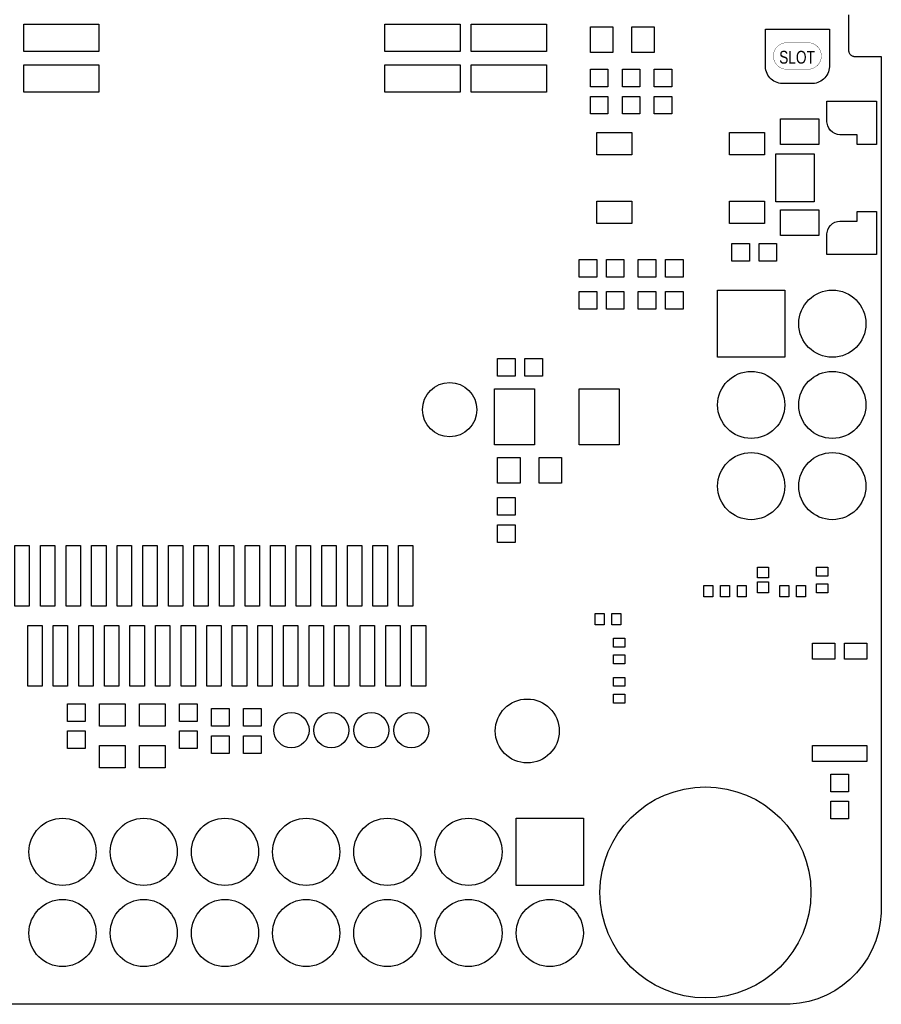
# Model space of a CAD drawing. Header units: metres. Extents: x -5.5 to 63.5, y -3.5 to 57.5.
# Tile 3 of 4: x 36.5 to 63.5, y -3.5 to 27.3. Entities that reach past the tile are written whole.
import ezdxf
from ezdxf.enums import TextEntityAlignment as Align

# ---------------------------------------------------------------- set-up
doc = ezdxf.new("R2010")
doc.units = ezdxf.units.M

msp = doc.modelspace()

# ---------------------------------------------------------------- linework, layer by layer
at = {"layer": 'BOARD_OUTLINE'}
msp.add_lwpolyline([(62.475, 27.45), (62.475, 26.34017), (62.47693, 26.32062), (62.48076, 26.30135), (62.48647, 26.28254), (62.49399, 26.26439), (62.50325, 26.24706), (62.51417, 26.23072), (62.52663, 26.21553), (62.54053, 26.20163), (62.55572, 26.18917), (62.57206, 26.17825), (62.58939, 26.16899), (62.60754, 26.16147), (62.62635, 26.15576), (62.64562, 26.15193), (62.66517, 26.15), (63.5, 26.15), (63.5, -0.5), (63.4982, -0.64729), (63.46933, -0.94045), (63.41187, -1.22937), (63.32636, -1.51126), (63.21364, -1.78342), (63.07478, -2.04322), (62.91112, -2.28815), (62.72425, -2.51587), (62.51596, -2.72417), (62.28825, -2.91105), (62.04332, -3.07472), (61.78353, -3.21358), (61.51138, -3.32632), (61.22948, -3.41184), (60.94057, -3.46931), (60.64741, -3.49819), (60.5, -3.5), (-2.5, -3.5)], dxfattribs=at)
at = {"layer": 'BOARD_OUTLINE', "const_width": 0.01}
msp.add_lwpolyline([(61.21001, 26.58), (61.23038, 26.57975), (61.27093, 26.57576), (61.3109, 26.56782), (61.34989, 26.55599), (61.38753, 26.5404), (61.42347, 26.5212), (61.45735, 26.49857), (61.48885, 26.47272), (61.51767, 26.44391), (61.54352, 26.41242), (61.56616, 26.37854), (61.58537, 26.34261), (61.60097, 26.30496), (61.6128, 26.26597), (61.62075, 26.22601), (61.62475, 26.18546), (61.625, 26.16499), (61.62475, 26.14462), (61.62076, 26.10407), (61.61282, 26.0641), (61.60099, 26.02511), (61.5854, 25.98747), (61.5662, 25.95153), (61.54357, 25.91765), (61.51772, 25.88615), (61.48891, 25.85733), (61.45742, 25.83148), (61.42354, 25.80884), (61.38761, 25.78963), (61.34996, 25.77403), (61.31097, 25.7622), (61.27101, 25.75425), (61.23046, 25.75025), (61.21001, 25.75), (60.53999, 25.75), (60.51962, 25.75025), (60.47907, 25.75424), (60.4391, 25.76218), (60.40011, 25.77401), (60.36247, 25.7896), (60.32653, 25.8088), (60.29265, 25.83143), (60.26115, 25.85728), (60.23233, 25.88609), (60.20648, 25.91758), (60.18384, 25.95146), (60.16463, 25.98739), (60.14903, 26.02504), (60.1372, 26.06403), (60.12925, 26.10399), (60.12525, 26.14454), (60.125, 26.16501), (60.12525, 26.18538), (60.12924, 26.22593), (60.13718, 26.2659), (60.14901, 26.30489), (60.1646, 26.34253), (60.1838, 26.37847), (60.20643, 26.41235), (60.23228, 26.44385), (60.26109, 26.47267), (60.29258, 26.49852), (60.32646, 26.52116), (60.36239, 26.54037), (60.40004, 26.55597), (60.43903, 26.5678), (60.47899, 26.57575), (60.51954, 26.57975), (60.53999, 26.58), (61.21001, 26.58)], dxfattribs=at)
at = {"layer": 'SOLDER_MASK'}
for points in [[(59.875, 27), (61.875, 27), (61.875, 25.84999), (61.87467, 25.82299), (61.86938, 25.76924), (61.85884, 25.71628), (61.84317, 25.6646), (61.8225, 25.61471), (61.79704, 25.56708), (61.76704, 25.52217), (61.73278, 25.48043), (61.6946, 25.44224), (61.65285, 25.40798), (61.60795, 25.37798), (61.56032, 25.35252), (61.51043, 25.33185), (61.45875, 25.31617), (61.40579, 25.30564), (61.35204, 25.30034), (61.32501, 25.3), (60.42499, 25.3), (60.39799, 25.30033), (60.34424, 25.30562), (60.29128, 25.31616), (60.2396, 25.33183), (60.18971, 25.3525), (60.14208, 25.37796), (60.09717, 25.40796), (60.05543, 25.44222), (60.01724, 25.4804), (59.98298, 25.52215), (59.95298, 25.56705), (59.92752, 25.61468), (59.90685, 25.66457), (59.89117, 25.71625), (59.88064, 25.76921), (59.87534, 25.82296), (59.875, 25.84999), (59.875, 27)], [(61.8, 24.1), (61.8, 24.75), (63.35, 24.75), (63.35, 23.4), (62.75, 23.4), (62.75, 23.7), (62.2, 23.7), (62.12531, 23.71005), (62.04628, 23.73747), (61.97411, 23.77978), (61.91158, 23.83536), (61.86109, 23.90207), (61.8246, 23.97735), (61.80348, 24.0583), (61.8, 24.1)], [(61.8, 20.6), (61.80348, 20.6417), (61.8246, 20.72265), (61.86109, 20.79793), (61.91158, 20.86464), (61.97411, 20.92022), (62.04628, 20.96253), (62.12531, 20.98995), (62.2, 21), (62.75, 21), (62.75, 21.3), (63.35, 21.3), (63.35, 19.95), (61.8, 19.95), (61.8, 20.6)], [(58.38, 16.74), (58.38, 18.84), (60.48, 18.84), (60.48, 16.74), (58.38, 16.74)], [(52.08, 2.32), (54.18, 2.32), (54.18, 0.22), (52.08, 0.22), (52.08, 2.32)]]:
    msp.add_lwpolyline(points, dxfattribs=at)
for centre, radius in [((61.97, 17.79), 1.05), ((59.43, 15.25), 1.05), ((61.97, 15.25), 1.05), ((59.43, 12.71), 1.05), ((61.97, 12.71), 1.05), ((58, 0), 3.3), ((37.89, 1.27), 1.05), ((40.43, 1.27), 1.05), ((42.97, 1.27), 1.05), ((45.51, 1.27), 1.05), ((48.05, 1.27), 1.05), ((50.59, 1.27), 1.05), ((37.89, -1.27), 1.05), ((40.43, -1.27), 1.05), ((42.97, -1.27), 1.05), ((45.51, -1.27), 1.05), ((48.05, -1.27), 1.05), ((50.59, -1.27), 1.05), ((53.13, -1.27), 1.05)]:
    msp.add_circle(centre, radius, dxfattribs=at)
at = {"layer": 'SOLDER_MASK_1'}
for points in [[(39.025, 26.305), (36.675, 26.305), (36.675, 27.155), (39.025, 27.155), (39.025, 26.305)], [(50.325, 26.305), (47.975, 26.305), (47.975, 27.155), (50.325, 27.155), (50.325, 26.305)], [(53.025, 26.305), (50.675, 26.305), (50.675, 27.155), (53.025, 27.155), (53.025, 26.305)], [(54.4, 26.275), (54.4, 27.075), (55.1, 27.075), (55.1, 26.275), (54.4, 26.275)], [(56.4, 27.075), (56.4, 26.275), (55.7, 26.275), (55.7, 27.075), (56.4, 27.075)], [(39.025, 25.035), (36.675, 25.035), (36.675, 25.885), (39.025, 25.885), (39.025, 25.035)], [(50.325, 25.035), (47.975, 25.035), (47.975, 25.885), (50.325, 25.885), (50.325, 25.035)], [(53.025, 25.035), (50.675, 25.035), (50.675, 25.885), (53.025, 25.885), (53.025, 25.035)], [(54.4, 25.75), (54.95, 25.75), (54.95, 25.2), (54.4, 25.2), (54.4, 25.75)], [(55.4, 25.75), (55.95, 25.75), (55.95, 25.2), (55.4, 25.2), (55.4, 25.75)], [(56.4, 25.75), (56.95, 25.75), (56.95, 25.2), (56.4, 25.2), (56.4, 25.75)], [(54.95, 24.35), (54.4, 24.35), (54.4, 24.9), (54.95, 24.9), (54.95, 24.35)], [(55.95, 24.35), (55.4, 24.35), (55.4, 24.9), (55.95, 24.9), (55.95, 24.35)], [(56.95, 24.35), (56.4, 24.35), (56.4, 24.9), (56.95, 24.9), (56.95, 24.35)], [(60.35, 24.2), (61.55, 24.2), (61.55, 23.4), (60.35, 23.4), (60.35, 24.2)], [(54.6, 23.075), (54.6, 23.775), (55.7, 23.775), (55.7, 23.075), (54.6, 23.075)], [(58.75, 23.075), (58.75, 23.775), (59.85, 23.775), (59.85, 23.075), (58.75, 23.075)], [(60.2, 21.6), (60.2, 23.1), (61.4, 23.1), (61.4, 21.6), (60.2, 21.6)], [(54.6, 20.925), (54.6, 21.625), (55.7, 21.625), (55.7, 20.925), (54.6, 20.925)], [(58.75, 20.925), (58.75, 21.625), (59.85, 21.625), (59.85, 20.925), (58.75, 20.925)], [(60.35, 21.35), (61.55, 21.35), (61.55, 20.55), (60.35, 20.55), (60.35, 21.35)], [(58.825, 19.75), (58.825, 20.3), (59.375, 20.3), (59.375, 19.75), (58.825, 19.75)], [(60.225, 20.3), (60.225, 19.75), (59.675, 19.75), (59.675, 20.3), (60.225, 20.3)], [(54.05, 19.25), (54.05, 19.8), (54.6, 19.8), (54.6, 19.25), (54.05, 19.25)], [(55.45, 19.8), (55.45, 19.25), (54.9, 19.25), (54.9, 19.8), (55.45, 19.8)], [(55.9, 19.25), (55.9, 19.8), (56.45, 19.8), (56.45, 19.25), (55.9, 19.25)], [(57.3, 19.8), (57.3, 19.25), (56.75, 19.25), (56.75, 19.8), (57.3, 19.8)], [(54.05, 18.25), (54.05, 18.8), (54.6, 18.8), (54.6, 18.25), (54.05, 18.25)], [(55.45, 18.8), (55.45, 18.25), (54.9, 18.25), (54.9, 18.8), (55.45, 18.8)], [(55.9, 18.25), (55.9, 18.8), (56.45, 18.8), (56.45, 18.25), (55.9, 18.25)], [(57.3, 18.8), (57.3, 18.25), (56.75, 18.25), (56.75, 18.8), (57.3, 18.8)], [(51.5, 16.15), (51.5, 16.7), (52.05, 16.7), (52.05, 16.15), (51.5, 16.15)], [(52.9, 16.7), (52.9, 16.15), (52.35, 16.15), (52.35, 16.7), (52.9, 16.7)], [(51.4, 14), (51.4, 15.75), (52.65, 15.75), (52.65, 14), (51.4, 14)], [(55.3, 15.75), (55.3, 14), (54.05, 14), (54.05, 15.75), (55.3, 15.75)], [(51.5, 12.8), (51.5, 13.6), (52.2, 13.6), (52.2, 12.8), (51.5, 12.8)], [(53.5, 13.6), (53.5, 12.8), (52.8, 12.8), (52.8, 13.6), (53.5, 13.6)], [(51.5, 12.35), (52.05, 12.35), (52.05, 11.8), (51.5, 11.8), (51.5, 12.35)], [(52.05, 10.95), (51.5, 10.95), (51.5, 11.5), (52.05, 11.5), (52.05, 10.95)], [(36.85, 10.85), (36.85, 8.95), (36.4, 8.95), (36.4, 10.85), (36.85, 10.85)], [(37.65, 10.85), (37.65, 8.95), (37.2, 8.95), (37.2, 10.85), (37.65, 10.85)], [(38.45, 10.85), (38.45, 8.95), (38, 8.95), (38, 10.85), (38.45, 10.85)], [(39.25, 10.85), (39.25, 8.95), (38.8, 8.95), (38.8, 10.85), (39.25, 10.85)], [(40.05, 10.85), (40.05, 8.95), (39.6, 8.95), (39.6, 10.85), (40.05, 10.85)], [(40.85, 10.85), (40.85, 8.95), (40.4, 8.95), (40.4, 10.85), (40.85, 10.85)], [(41.65, 10.85), (41.65, 8.95), (41.2, 8.95), (41.2, 10.85), (41.65, 10.85)], [(42.45, 10.85), (42.45, 8.95), (42, 8.95), (42, 10.85), (42.45, 10.85)], [(43.25, 10.85), (43.25, 8.95), (42.8, 8.95), (42.8, 10.85), (43.25, 10.85)], [(44.05, 10.85), (44.05, 8.95), (43.6, 8.95), (43.6, 10.85), (44.05, 10.85)], [(44.85, 10.85), (44.85, 8.95), (44.4, 8.95), (44.4, 10.85), (44.85, 10.85)], [(45.65, 10.85), (45.65, 8.95), (45.2, 8.95), (45.2, 10.85), (45.65, 10.85)], [(46.45, 10.85), (46.45, 8.95), (46, 8.95), (46, 10.85), (46.45, 10.85)], [(47.25, 10.85), (47.25, 8.95), (46.8, 8.95), (46.8, 10.85), (47.25, 10.85)], [(48.05, 10.85), (48.05, 8.95), (47.6, 8.95), (47.6, 10.85), (48.05, 10.85)], [(48.85, 10.85), (48.85, 8.95), (48.4, 8.95), (48.4, 10.85), (48.85, 10.85)], [(59.625, 10.175), (59.975, 10.175), (59.975, 9.8375), (59.625, 9.8375), (59.625, 10.175)], [(61.825, 9.8975), (61.475, 9.8975), (61.475, 10.1775), (61.825, 10.1775), (61.825, 9.8975)], [(58.2275, 9.6), (58.2275, 9.25), (57.9475, 9.25), (57.9475, 9.6), (58.2275, 9.6)], [(58.7525, 9.6), (58.7525, 9.25), (58.4725, 9.25), (58.4725, 9.6), (58.7525, 9.6)], [(58.4725, 9.25), (58.4725, 9.6), (58.7525, 9.6), (58.7525, 9.25), (58.4725, 9.25)], [(58.9975, 9.25), (58.9975, 9.6), (59.2775, 9.6), (59.2775, 9.25), (58.9975, 9.25)], [(59.975, 9.375), (59.625, 9.375), (59.625, 9.7125), (59.975, 9.7125), (59.975, 9.375)], [(60.6025, 9.6), (60.6025, 9.25), (60.3225, 9.25), (60.3225, 9.6), (60.6025, 9.6)], [(60.8475, 9.25), (60.8475, 9.6), (61.1275, 9.6), (61.1275, 9.25), (60.8475, 9.25)], [(61.475, 9.6525), (61.825, 9.6525), (61.825, 9.3725), (61.475, 9.3725), (61.475, 9.6525)], [(54.8275, 8.725), (54.8275, 8.375), (54.5475, 8.375), (54.5475, 8.725), (54.8275, 8.725)], [(55.0725, 8.375), (55.0725, 8.725), (55.3525, 8.725), (55.3525, 8.375), (55.0725, 8.375)], [(37.25, 8.35), (37.25, 6.45), (36.8, 6.45), (36.8, 8.35), (37.25, 8.35)], [(38.05, 8.35), (38.05, 6.45), (37.6, 6.45), (37.6, 8.35), (38.05, 8.35)], [(38.85, 8.35), (38.85, 6.45), (38.4, 6.45), (38.4, 8.35), (38.85, 8.35)], [(39.65, 8.35), (39.65, 6.45), (39.2, 6.45), (39.2, 8.35), (39.65, 8.35)], [(40.45, 8.35), (40.45, 6.45), (40, 6.45), (40, 8.35), (40.45, 8.35)], [(41.25, 8.35), (41.25, 6.45), (40.8, 6.45), (40.8, 8.35), (41.25, 8.35)], [(42.05, 8.35), (42.05, 6.45), (41.6, 6.45), (41.6, 8.35), (42.05, 8.35)], [(42.85, 8.35), (42.85, 6.45), (42.4, 6.45), (42.4, 8.35), (42.85, 8.35)], [(43.65, 8.35), (43.65, 6.45), (43.2, 6.45), (43.2, 8.35), (43.65, 8.35)], [(44.45, 8.35), (44.45, 6.45), (44, 6.45), (44, 8.35), (44.45, 8.35)], [(45.25, 8.35), (45.25, 6.45), (44.8, 6.45), (44.8, 8.35), (45.25, 8.35)], [(46.05, 8.35), (46.05, 6.45), (45.6, 6.45), (45.6, 8.35), (46.05, 8.35)], [(46.85, 8.35), (46.85, 6.45), (46.4, 6.45), (46.4, 8.35), (46.85, 8.35)], [(47.65, 8.35), (47.65, 6.45), (47.2, 6.45), (47.2, 8.35), (47.65, 8.35)], [(48.45, 8.35), (48.45, 6.45), (48, 6.45), (48, 8.35), (48.45, 8.35)], [(49.25, 8.35), (49.25, 6.45), (48.8, 6.45), (48.8, 8.35), (49.25, 8.35)], [(55.475, 7.6725), (55.125, 7.6725), (55.125, 7.9525), (55.475, 7.9525), (55.475, 7.6725)], [(61.35, 7.8), (62.05, 7.8), (62.05, 7.3), (61.35, 7.3), (61.35, 7.8)], [(62.35, 7.8), (63.05, 7.8), (63.05, 7.3), (62.35, 7.3), (62.35, 7.8)], [(55.125, 7.4275), (55.475, 7.4275), (55.475, 7.1475), (55.125, 7.1475), (55.125, 7.4275)], [(55.475, 6.4475), (55.125, 6.4475), (55.125, 6.7275), (55.475, 6.7275), (55.475, 6.4475)], [(55.125, 6.2025), (55.475, 6.2025), (55.475, 5.9225), (55.125, 5.9225), (55.125, 6.2025)], [(38.05, 5.9), (38.6, 5.9), (38.6, 5.35), (38.05, 5.35), (38.05, 5.9)], [(39.05, 5.9), (39.85, 5.9), (39.85, 5.2), (39.05, 5.2), (39.05, 5.9)], [(40.3, 5.9), (41.1, 5.9), (41.1, 5.2), (40.3, 5.2), (40.3, 5.9)], [(41.55, 5.9), (42.1, 5.9), (42.1, 5.35), (41.55, 5.35), (41.55, 5.9)], [(42.55, 5.75), (43.1, 5.75), (43.1, 5.2), (42.55, 5.2), (42.55, 5.75)], [(43.55, 5.75), (44.1, 5.75), (44.1, 5.2), (43.55, 5.2), (43.55, 5.75)], [(38.6, 4.5), (38.05, 4.5), (38.05, 5.05), (38.6, 5.05), (38.6, 4.5)], [(42.1, 4.5), (41.55, 4.5), (41.55, 5.05), (42.1, 5.05), (42.1, 4.5)], [(43.1, 4.35), (42.55, 4.35), (42.55, 4.9), (43.1, 4.9), (43.1, 4.35)], [(44.1, 4.35), (43.55, 4.35), (43.55, 4.9), (44.1, 4.9), (44.1, 4.35)], [(39.85, 3.9), (39.05, 3.9), (39.05, 4.6), (39.85, 4.6), (39.85, 3.9)], [(41.1, 3.9), (40.3, 3.9), (40.3, 4.6), (41.1, 4.6), (41.1, 3.9)], [(63.05, 4.1), (61.35, 4.1), (61.35, 4.6), (63.05, 4.6), (63.05, 4.1)], [(61.925, 3.7), (62.475, 3.7), (62.475, 3.15), (61.925, 3.15), (61.925, 3.7)], [(62.475, 2.3), (61.925, 2.3), (61.925, 2.85), (62.475, 2.85), (62.475, 2.3)]]:
    msp.add_lwpolyline(points, dxfattribs=at)
for centre, radius in [((50, 15.1), 0.85), ((52.425, 5.05), 1), ((45.05, 5.075), 0.55), ((46.3, 5.075), 0.55), ((47.55, 5.075), 0.55), ((48.8, 5.075), 0.55)]:
    msp.add_circle(centre, radius, dxfattribs=at)

# ---------------------------------------------------------------- texts
at = {"layer": 'BOARD_OUTLINE', "width": 0.8}
msp.add_text('SLOT', height=0.4, dxfattribs=at).set_placement((60.86424, 26.12564), align=Align.MIDDLE_CENTER)

doc.saveas('drawing.dxf')
